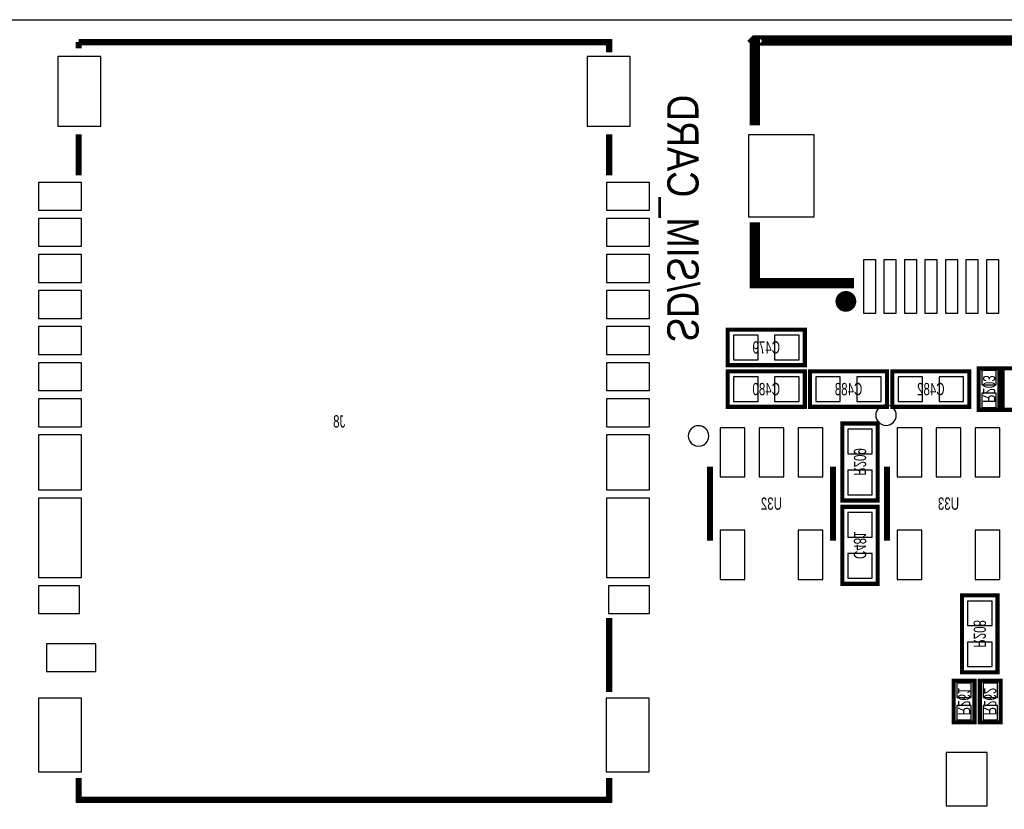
# Model space of a CAD drawing. Extents: x 0 to 85, y 0 to 56.
# Tile 7 of 8: x 29.7 to 53.7, y 36.7 to 56. Entities that reach past the tile are written whole.
import ezdxf
from ezdxf.enums import TextEntityAlignment as Align

# ---------------------------------------------------------------- set-up
doc = ezdxf.new("R2010")
doc.units = 0
for name, color, linetype in [('BG_OUTLINE', 12, 'CONTINUOUS'), ('BG_SILKSCREEN_BOTTOM', 150, 'CONTINUOUS'), ('PG_SILKSCREEN_BOTTOM', 150, 'CONTINUOUS'), ('PIN_BOTTOM', 202, 'CONTINUOUS'), ('RD_SILKSCREEN_BOTTOM', 150, 'CONTINUOUS')]:
    doc.layers.add(name, color=color, linetype=linetype)

msp = doc.modelspace()

# ---------------------------------------------------------------- linework, layer by layer
at = {"layer": 'BG_OUTLINE'}
msp.add_lwpolyline([(20.999958, 55.999888), (83.49996, 55.999888, -0.414214), (85.000084, 54.500018), (85.000084, 1.500124, -0.414249), (83.49996, 0), (1.500124, 0, -0.41426), (0, 1.500124), (0, 54.500018, -0.414229), (1.500124, 55.999888), (15.999968, 55.999888, -0.414239), (16.999966, 54.99989), (16.999966, 52.500022, 0.414244), (18.50009, 50.999898, 0.414203), (19.99996, 52.500022), (19.99996, 54.99989, -0.414224)], format="xyb", close=True, dxfattribs=at)
at = {"layer": 'PG_SILKSCREEN_BOTTOM'}
for points, const_width in [([(31.110199, 55.452493), (31.110199, 55.302607)], 0.150012), ([(44.050204, 55.202607), (44.050204, 55.452493), (31.110199, 55.452493)], 0.150012), ([(67.698036, 53.422982), (67.698036, 55.491888), (47.607931, 55.491888), (47.597949, 55.48188), (47.598051, 55.481779), (47.598051, 53.422982)], 0.254), ([(31.110199, 53.202611), (31.110199, 52.202588)], 0.150012), ([(44.050204, 52.202588), (44.050204, 53.202611)], 0.150012), ([(50.01674, 49.571885), (47.598051, 49.571885), (47.598051, 51.060782)], 0.254), ([(46.9392, 47.5742), (48.8188, 47.5742), (48.8188, 48.4378), (46.9392, 48.4378), (46.9392, 47.5742)], 0.1016), ([(53.0606, 46.482), (53.0606, 47.498), (53.5686, 47.498), (53.5686, 46.482), (53.0606, 46.482)], 0.1016), ([(53.6448, 46.482), (53.6448, 47.498), (54.1528, 47.498), (54.1528, 46.482), (53.6448, 46.482)], 0.1016), ([(46.9392, 46.5582), (48.8188, 46.5582), (48.8188, 47.4218), (46.9392, 47.4218), (46.9392, 46.5582)], 0.1016), ([(50.8254, 47.4218), (48.9458, 47.4218), (48.9458, 46.5582), (50.8254, 46.5582), (50.8254, 47.4218)], 0.1016), ([(50.9524, 46.5582), (52.832, 46.5582), (52.832, 47.4218), (50.9524, 47.4218), (50.9524, 46.5582)], 0.1016), ([(50.5968, 44.2722), (50.5968, 46.1518), (49.7332, 46.1518), (49.7332, 44.2722), (50.5968, 44.2722)], 0.1016), ([(46.506003, 45.095998), (46.506003, 43.296002)], 0.150012), ([(49.505997, 43.296002), (49.505997, 45.095998)], 0.150012), ([(50.824003, 45.095998), (50.824003, 43.296002)], 0.150012), ([(49.7332, 44.1198), (49.7332, 42.2402), (50.5968, 42.2402), (50.5968, 44.1198), (49.7332, 44.1198)], 0.1016), ([(53.5178, 40.0812), (53.5178, 41.9608), (52.6542, 41.9608), (52.6542, 40.0812), (53.5178, 40.0812)], 0.1016), ([(44.050204, 39.602588), (44.050204, 41.40261)], 0.150012), ([(52.451, 38.862), (52.451, 39.878), (52.959, 39.878), (52.959, 38.862), (52.451, 38.862)], 0.1016), ([(53.086, 38.862), (53.086, 39.878), (53.594, 39.878), (53.594, 38.862), (53.086, 38.862)], 0.1016), ([(31.110199, 37.502592), (31.110199, 36.972494), (44.050204, 36.972494), (44.050204, 37.502592)], 0.150012)]:
    msp.add_lwpolyline(points, dxfattribs=dict(at, const_width=const_width))
at = {"layer": 'PG_SILKSCREEN_BOTTOM', "const_width": 0.254}
msp.add_lwpolyline([(49.947932, 49.128401, 1), (49.693932, 49.128401, 1), (49.947932, 49.128401)], format="xyb", dxfattribs=at)
at = {"layer": 'PG_SILKSCREEN_BOTTOM'}
for points in [[(51.049987, 46.355, 1), (50.550009, 46.355009, 1)], [(46.477987, 45.847, 1), (45.978009, 45.847009, 1)]]:
    msp.add_lwpolyline(points, format="xyb", close=True, dxfattribs=at)
at = {"layer": 'PIN_BOTTOM'}
for points in [[(30.600206, 55.102493), (30.600206, 53.402497), (31.650216, 53.402497), (31.650216, 55.102493)], [(43.510187, 55.102493), (43.510187, 53.402497), (44.560198, 53.402497), (44.560198, 55.102493)], [(47.447987, 53.191893), (47.447987, 51.191897), (49.047883, 51.191897), (49.047883, 53.191893)], [(30.130204, 52.03251), (30.130204, 51.352501), (31.180215, 51.352501), (31.180215, 52.03251)], [(43.980189, 52.03251), (43.980189, 51.352501), (45.030199, 51.352501), (45.030199, 52.03251)], [(30.130204, 51.152501), (30.130204, 50.472492), (31.180215, 50.472492), (31.180215, 51.152501)], [(43.980189, 51.152501), (43.980189, 50.472492), (45.030199, 50.472492), (45.030199, 51.152501)], [(30.130204, 50.272417), (30.130204, 49.592408), (31.180215, 49.592408), (31.180215, 50.272417)], [(43.980189, 50.272417), (43.980189, 49.592408), (45.030199, 49.592408), (45.030199, 50.272417)], [(50.248045, 50.141873), (50.248045, 48.841876), (50.548045, 48.841876), (50.548045, 50.141873)], [(50.748146, 50.141873), (50.748146, 48.841876), (51.048145, 48.841876), (51.048145, 50.141873)], [(51.248043, 50.141873), (51.248043, 48.841876), (51.548043, 48.841876), (51.548043, 50.141873)], [(51.748144, 50.141873), (51.748144, 48.841876), (52.048143, 48.841876), (52.048143, 50.141873)], [(52.248041, 50.141873), (52.248041, 48.841876), (52.548041, 48.841876), (52.548041, 50.141873)], [(52.748142, 50.141873), (52.748142, 48.841876), (53.048141, 48.841876), (53.048141, 50.141873)], [(53.248039, 50.141873), (53.248039, 48.841876), (53.548039, 48.841876), (53.548039, 50.141873)], [(30.130204, 49.392611), (30.130204, 48.712603), (31.180215, 48.712603), (31.180215, 49.392611)], [(43.980189, 49.392611), (43.980189, 48.712603), (45.030199, 48.712603), (45.030199, 49.392611)], [(30.130204, 48.512501), (30.130204, 47.832493), (31.180215, 47.832493), (31.180215, 48.512501)], [(43.980189, 48.512501), (43.980189, 47.832493), (45.030199, 47.832493), (45.030199, 48.512501)], [(47.079408, 48.305695), (47.079408, 47.706305), (47.678797, 47.706305), (47.678797, 48.305695)], [(48.079203, 48.305695), (48.079203, 47.706305), (48.678592, 47.706305), (48.678592, 48.305695)], [(30.130204, 47.632595), (30.130204, 46.952586), (31.180215, 46.952586), (31.180215, 47.632595)], [(43.980189, 47.632595), (43.980189, 46.952586), (45.030199, 46.952586), (45.030199, 47.632595)], [(53.139594, 47.090076), (53.489606, 47.090076), (53.489606, 47.440088), (53.139594, 47.440088)], [(47.079408, 47.289695), (47.079408, 46.690305), (47.678797, 46.690305), (47.678797, 47.289695)], [(48.079203, 47.289695), (48.079203, 46.690305), (48.678592, 46.690305), (48.678592, 47.289695)], [(49.685397, 46.690305), (49.685397, 47.289695), (49.086008, 47.289695), (49.086008, 46.690305)], [(50.685192, 46.690305), (50.685192, 47.289695), (50.085803, 47.289695), (50.085803, 46.690305)], [(51.092608, 47.289695), (51.092608, 46.690305), (51.691997, 46.690305), (51.691997, 47.289695)], [(52.092403, 47.289695), (52.092403, 46.690305), (52.691792, 46.690305), (52.691792, 47.289695)], [(53.139594, 46.539912), (53.489606, 46.539912), (53.489606, 46.889924), (53.139594, 46.889924)], [(30.130204, 46.75251), (30.130204, 46.072501), (31.180215, 46.072501), (31.180215, 46.75251)], [(43.980189, 46.75251), (43.980189, 46.072501), (45.030199, 46.072501), (45.030199, 46.75251)], [(30.130204, 45.8724), (30.130204, 44.532398), (31.180215, 44.532398), (31.180215, 45.8724)], [(43.980189, 45.8724), (43.980189, 44.532398), (45.030199, 44.532398), (45.030199, 45.8724)], [(46.756295, 46.045463), (46.756295, 44.846557), (47.355684, 44.846557), (47.355684, 46.045463)], [(47.706305, 46.045463), (47.706305, 44.846557), (48.305695, 44.846557), (48.305695, 46.045463)], [(48.656316, 46.045463), (48.656316, 44.846557), (49.255705, 44.846557), (49.255705, 46.045463)], [(49.865305, 45.412203), (50.464695, 45.412203), (50.464695, 46.011592), (49.865305, 46.011592)], [(51.074295, 46.045463), (51.074295, 44.846557), (51.673684, 44.846557), (51.673684, 46.045463)], [(52.024305, 46.045463), (52.024305, 44.846557), (52.623695, 44.846557), (52.623695, 46.045463)], [(52.974316, 46.045463), (52.974316, 44.846557), (53.573705, 44.846557), (53.573705, 46.045463)], [(49.865305, 44.412408), (50.464695, 44.412408), (50.464695, 45.011797), (49.865305, 45.011797)], [(30.130204, 44.3325), (30.130204, 42.392498), (31.180215, 42.392498), (31.180215, 44.3325)], [(43.980189, 44.3325), (43.980189, 42.392498), (45.030199, 42.392498), (45.030199, 44.3325)], [(50.464695, 43.979592), (49.865305, 43.979592), (49.865305, 43.380203), (50.464695, 43.380203)], [(46.756295, 43.545443), (46.756295, 42.346537), (47.355684, 42.346537), (47.355684, 43.545443)], [(48.656316, 43.545443), (48.656316, 42.346537), (49.255705, 42.346537), (49.255705, 43.545443)], [(51.074295, 43.545443), (51.074295, 42.346537), (51.673684, 42.346537), (51.673684, 43.545443)], [(52.974316, 43.545443), (52.974316, 42.346537), (53.573705, 42.346537), (53.573705, 43.545443)], [(50.464695, 42.979797), (49.865305, 42.979797), (49.865305, 42.380408), (50.464695, 42.380408)], [(30.130191, 42.192499), (30.130191, 41.51249), (31.130189, 41.51249), (31.130189, 42.192499)], [(44.030189, 42.192499), (44.030189, 41.51249), (45.030187, 41.51249), (45.030187, 42.192499)], [(52.786305, 41.221203), (53.385695, 41.221203), (53.385695, 41.820592), (52.786305, 41.820592)], [(52.786305, 40.221408), (53.385695, 40.221408), (53.385695, 40.820797), (52.786305, 40.820797)], [(30.330089, 40.777414), (30.330089, 40.097405), (31.530087, 40.097405), (31.530087, 40.777414)], [(52.529994, 39.470076), (52.880006, 39.470076), (52.880006, 39.820088), (52.529994, 39.820088)], [(53.164994, 39.470076), (53.515006, 39.470076), (53.515006, 39.820088), (53.164994, 39.820088)], [(30.130204, 39.452499), (30.130204, 37.652503), (31.180215, 37.652503), (31.180215, 39.452499)], [(43.975083, 39.452499), (43.975083, 37.652503), (45.025094, 37.652503), (45.025094, 39.452499)], [(52.529994, 38.919912), (52.880006, 38.919912), (52.880006, 39.269924), (52.529994, 39.269924)], [(53.164994, 38.919912), (53.515006, 38.919912), (53.515006, 39.269924), (53.164994, 39.269924)], [(53.267788, 38.122009), (52.26779, 38.122009), (52.26779, 36.822012), (53.267788, 36.822012)]]:
    msp.add_lwpolyline(points, close=True, dxfattribs=at)

# ---------------------------------------------------------------- texts
at = {"layer": 'BG_SILKSCREEN_BOTTOM', "text_generation_flag": 2, "width": 0.866667}
msp.add_text('SD/SIM_CARD', height=0.762, rotation=270, dxfattribs=at).set_placement((45.466, 48.133))
at = {"layer": 'RD_SILKSCREEN_BOTTOM', "text_generation_flag": 2, "width": 0.699348}
for s, p in [('C479', (47.879, 47.855988)), ('C480', (47.879, 46.839988)), ('C483', (49.8856, 46.839988)), ('C482', (51.8922, 46.839988)), ('J8', (37.465, 46.052588)), ('U32', (48.006, 44.045988)), ('U33', (52.324, 44.045988))]:
    msp.add_text(s, height=0.299999, dxfattribs=at).set_placement(p, align=Align.CENTER)
for s, p in [('R203', (53.164613, 46.990356)), ('R209', (50.015013, 45.212356)), ('C481', (50.015013, 43.180356)), ('R208', (52.936013, 41.021356)), ('R261', (52.555013, 39.370356)), ('R262', (53.190013, 39.370356))]:
    msp.add_text(s, height=0.299999, rotation=270, dxfattribs=at).set_placement(p, align=Align.CENTER)

doc.saveas('drawing.dxf')
